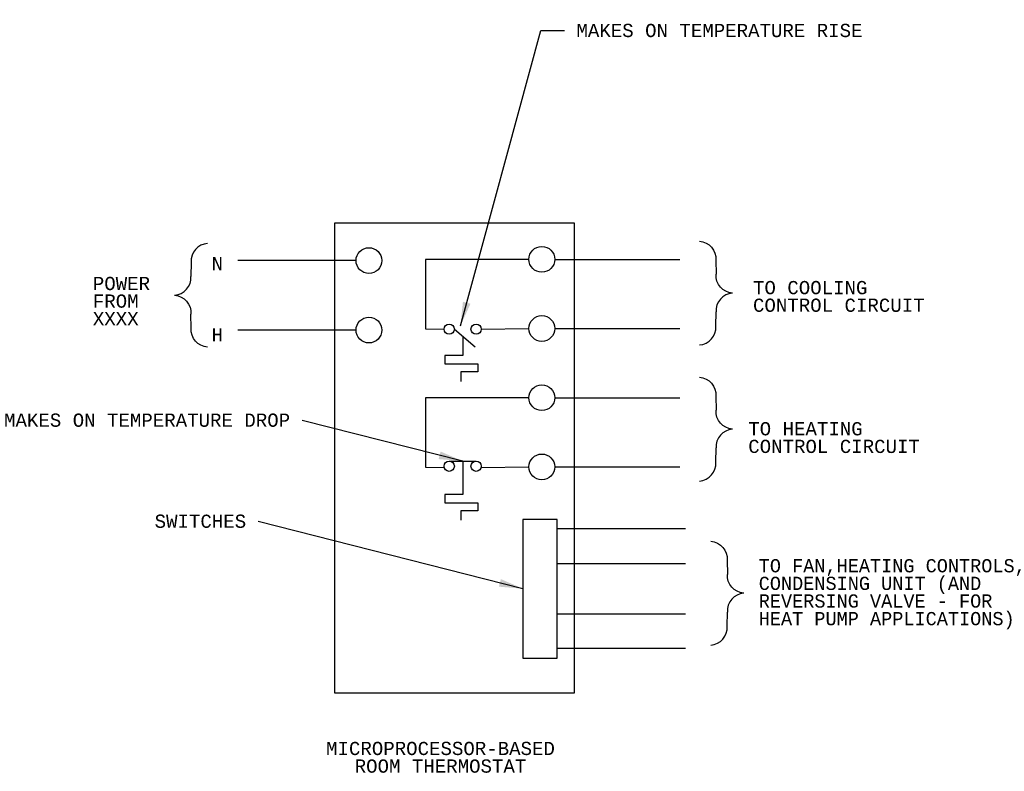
# Model space of a CAD drawing. Header units: inches. Extents: x 11.5 to 32.1, y 0.4 to 15.7.
import ezdxf

# ---------------------------------------------------------------- set-up
doc = ezdxf.new("R2010")
doc.units = ezdxf.units.IN
doc.header["$MEASUREMENT"] = 0
doc.layers.add('M-ANNO-SYMB', color=6, linetype='Continuous', lineweight=30)
doc.layers.add('M-ANNO-TEXT', color=2, linetype='Continuous', lineweight=30)
doc.styles.add('CONTROLTXT', font='monotxt.shx', dxfattribs={"height": 0.1})
doc.styles.get("Standard").update_dxf_attribs({"font": 'monotxt.shx', "height": 0.1})
doc.dimstyles.get("Standard").update_dxf_attribs({"dimtxt": 0.1, "dimasz": 0.18, "dimexe": 0.18, "dimexo": 0.0625, "dimgap": 0.09, "dimtad": 0, "dimtih": 1, "dimtoh": 1, "dimdec": 4, "dimzin": 0, "dimdsep": 46, "dimtxsty": 'Standard', "dimcen": 0.09, "dimadec": 0, "dimazin": 0, "dimtfac": 1, "dimtdec": 4, "dimtofl": 0, "dimtmove": 0, "dimatfit": 1, "dimfxl": 0, "dimtolj": 1, "dimtzin": 0, "dimarcsym": 0})

# ---------------------------------------------------------------- blocks, each defined once
blk = doc.blocks.new('*U5')
at = {"layer": 'M-ANNO-SYMB', "color": 3}
for p, q in [((-0.0006, 0.2491), (0.0012, 0.1418)), ((-0.0006, -0.2505), (0.0012, -0.1432))]:
    blk.add_line(p, q, dxfattribs=at)
at = {"layer": 'M-ANNO-SYMB', "color": 3, "extrusion": (0, 0, -1)}
for centre, start, end in [((0.1339, 0.2582), 93.91414, 183.91414), ((-0.1345, 0.1327), 273.91414, 3.91414)]:
    blk.add_arc(centre, 0.1337, start, end, dxfattribs=at)
at = {"layer": 'M-ANNO-SYMB', "color": 3}
for centre, start, end in [((0.1345, -0.134), 93.91414, 183.91414), ((-0.1339, -0.2596), 273.91414, 3.91414)]:
    blk.add_arc(centre, 0.1337, start, end, dxfattribs=at)

msp = doc.modelspace()

# ---------------------------------------------------------------- linework, layer by layer
at = {"layer": 'M-ANNO-SYMB', "color": 3}
for p, q in [((14.0455, 13.8754), (13.1512, 13.8754)), ((15.5483, 13.8848), (16.495, 13.8848)), ((14.0455, 13.3497), (13.1512, 13.3497)), ((14.7893, 13.3567), (14.9454, 13.2239)), ((14.9923, 13.3567), (15.3536, 13.3614)), ((15.5483, 13.3614), (16.495, 13.3614)), ((15.5483, 12.838), (16.495, 12.838)), ((14.7506, 12.358), (14.9535, 12.358)), ((14.9923, 12.3099), (15.3536, 12.3146)), ((15.5483, 12.3146), (16.495, 12.3146)), ((15.5666, 11.8498), (16.5384, 11.8498)), ((15.5666, 11.5846), (16.5384, 11.5846)), ((15.5666, 11.202), (16.5384, 11.202)), ((15.5666, 10.9438), (16.5384, 10.9438))]:
    msp.add_line(p, q, dxfattribs=at)
at = {"layer": 'M-ANNO-SYMB', "color": 3, "flags": 128}
for points in [[(15.3536, 13.8848), (14.5711, 13.8848), (14.5711, 13.359), (14.7119, 13.3567)], [(14.8521, 13.3033), (14.8521, 13.1575), (14.7161, 13.1575), (14.7161, 13.0945), (14.9655, 13.0945), (14.9655, 13.0328), (14.8368, 13.0328), (14.8368, 12.9617)], [(15.3536, 12.838), (14.5711, 12.838), (14.5711, 12.3122), (14.7119, 12.3099)], [(14.8521, 12.358), (14.8521, 12.1067), (14.7161, 12.1067), (14.7161, 12.0437), (14.9655, 12.0437), (14.9655, 11.982), (14.8368, 11.982), (14.8368, 11.9109)]]:
    msp.add_lwpolyline(points, dxfattribs=at)
at = {"layer": 'M-ANNO-SYMB', "color": 3}
for centre, radius in [((14.1429, 13.8754), 0.0974), ((15.4509, 13.8848), 0.0974), ((14.1429, 13.3497), 0.0974), ((15.4509, 13.3614), 0.0974), ((14.7506, 13.3567), 0.0387), ((14.9535, 13.3567), 0.0387), ((15.4509, 12.838), 0.0974), ((15.4509, 12.3146), 0.0974), ((14.7506, 12.3193), 0.0387), ((14.9535, 12.3193), 0.0387)]:
    msp.add_circle(centre, radius, dxfattribs=at)
for points in [[(13.8853, 14.1603), (15.696, 14.1603), (15.696, 10.6022), (13.8853, 10.6022)], [(15.308, 10.8681), (15.5666, 10.8681), (15.5666, 11.9176), (15.308, 11.9176)]]:
    msp.add_3dface(points, dxfattribs=at)

# ---------------------------------------------------------------- block references
at = {"layer": 'M-ANNO-TEXT', "color": 3, "yscale": -1, "rotation": 180}
msp.add_blockref('*U5', (12.7976, 13.6137), dxfattribs=at)
at = {"layer": 'M-ANNO-TEXT', "color": 3}
for p in [(16.7677, 13.6299), (16.7677, 12.6008), (16.8532, 11.36)]:
    msp.add_blockref('*U5', p, dxfattribs=at)

# ---------------------------------------------------------------- texts
at = {"layer": 'M-ANNO-TEXT', "color": 3, "char_height": 0.1, "style": 'CONTROLTXT'}
for s, insert, attachment_point, line_spacing_factor in [('MAKES ON TEMPERATURE RISE', (15.7127, 15.5647), 7, 0.6), ('N', (12.9524, 13.8025), 7, 0.6), ('POWER\\PFROM\\PXXXX', (12.0543, 13.3856), 7, 0.8), ('TO COOLING\\PCONTROL CIRCUIT', (17.0481, 13.4862), 7, 0.8), ('H', (12.9524, 13.2634), 7, 0.6), ('MAKES ON TEMPERATURE DROP', (13.5466, 12.6167), 9, 0.6), ('TO HEATING\\PCONTROL CIRCUIT', (17.0122, 12.4184), 7, 0.8), ('TO FAN,HEATING CONTROLS,\\PCONDENSING UNIT (AND\\PREVERSING VALVE - FOR\\PHEAT PUMP APPLICATIONS)', (17.0912, 11.0854), 7, 0.8), ('MICROPROCESSOR-BASED\\PROOM THERMOSTAT', (14.6841, 10.1173), 5, 0.8)]:
    msp.add_mtext(s, dxfattribs=dict(at, insert=insert, attachment_point=attachment_point, line_spacing_factor=line_spacing_factor))
at = {"layer": 'M-ANNO-TEXT', "color": 3, "insert": (13.2142, 11.8522), "char_height": 0.1, "attachment_point": 9}
msp.add_mtext('SWITCHES', dxfattribs=at)

# ---------------------------------------------------------------- leaders
at = {"layer": 'M-ANNO-TEXT', "color": 3, "annotation_type": 0, "has_hookline": 1, "hookline_direction": 0, "text_width": 2.4667}
msp.add_leader([(14.8351, 13.3828), (15.4427, 15.6147), (15.6227, 15.6147)], dimstyle='Standard', dxfattribs=at)
at = {"layer": 'M-ANNO-TEXT', "color": 3}
for points in [[(14.8521, 12.358), (13.6366, 12.6667)], [(15.308, 11.3929), (13.3042, 11.9022)]]:
    msp.add_leader(points, dimstyle='Standard', dxfattribs=at)

doc.saveas('drawing.dxf')
